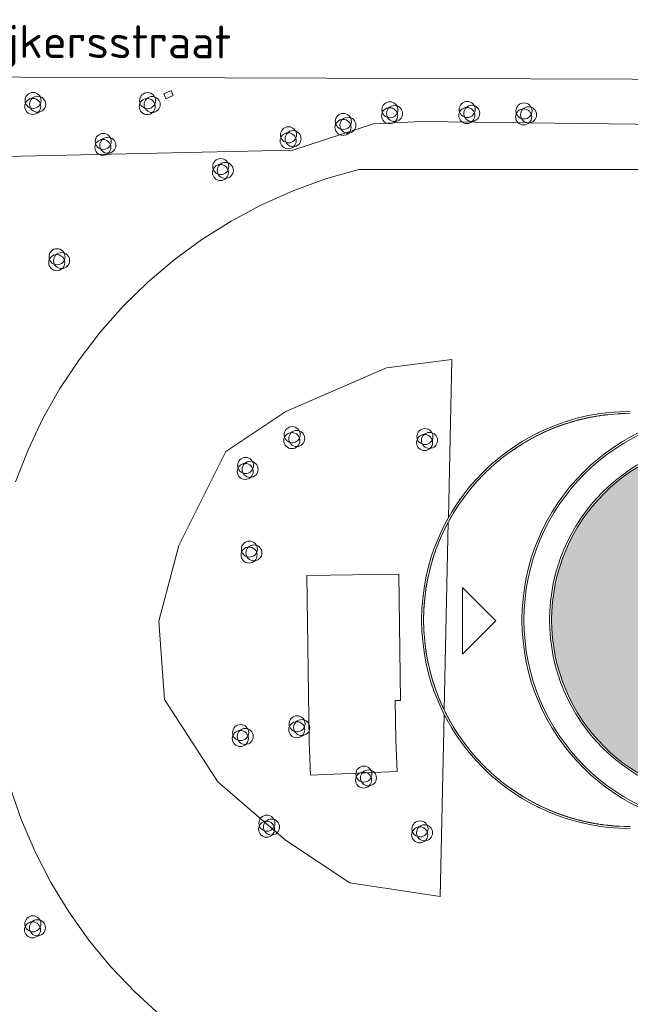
# Model space of a CAD drawing. Header units: millimetres. Extents: x -187868 to 301860, y -188076 to 283730.
# Tile 6 of 17: x -29041 to 16600, y -4645 to 69000. Entities that reach past the tile are written whole.
import ezdxf

# ---------------------------------------------------------------- set-up
doc = ezdxf.new("R2010")
doc.units = ezdxf.units.MM
doc.linetypes.add('IMPORT-HIDDEN2', pattern=[0])
doc.linetypes.add('THO_hhidden', pattern=[2.5, 1.5, -1])
for name, color, linetype, lineweight in [('A-ANNO-NOTE', 7, 'Continuous', 18), ('A-ROOF-PATT', 7, 'Continuous', 13), ('ADRES_STRAATNAAM', 7, 'Continuous', 13), ('BEGROEIDTERREINDEEL', 7, 'IMPORT-HIDDEN2', 13), ('I-WALL', 7, 'Continuous', 13), ('ONBEGROEIDTERREINDEEL', 7, 'IMPORT-HIDDEN2', 13), ('OVERIGBOUWWERK', 7, 'Continuous', 13), ('S-COLS', 7, 'Continuous', 13), ('VEGETATIEOBJECT', 7, 'Continuous', 13)]:
    doc.layers.add(name, color=color, linetype=linetype, lineweight=lineweight)
for name, color, linetype, lineweight, true_color in [('A-DETL', 7, 'Continuous', 13, 0x00a600), ('BORD', 9, 'Continuous', 13, 0x808080), ('kaart_84590_405118_500_dwg', 7, 'Continuous', 13, 0xc0c0c0), ('WEGDEEL', 9, 'Continuous', 13, 0x808080)]:
    doc.layers.add(name, color=color, linetype=linetype, lineweight=lineweight, true_color=true_color)
doc.styles.add('ISOCPEUR', font='isocpeur.ttf', dxfattribs={"height": 35})
doc.styles.add('ISOCPEUR_2', font='isocpeur.ttf', dxfattribs={"height": 2466.560934})

# ---------------------------------------------------------------- blocks, each defined once
blk = doc.blocks.new('NLRS_28_SCO_UN_houten kolom rond_gen_bcb - rond 150-2413769-10 situatie _plotview_')
at = {"layer": 'S-COLS'}
blk.add_arc((0, 0), 75, 27.48471, 130.07714, dxfattribs=at)
blk = doc.blocks.new('NLRS_28_SCO_UN_houten kolom rond_gen_bcb - rond 150-V6-10 situatie _plotview_')
at = {"layer": 'S-COLS'}
blk.add_arc((0, 0), 75, 51.23672, 90, dxfattribs=at)
blk = doc.blocks.new('NLRS_28_SCO_UN_houten kolom rond_gen_bcb - rond 150-V7-10 situatie _plotview_')
at = {"layer": 'S-COLS'}
blk.add_arc((0, 0), 75, 180, 202.5, dxfattribs=at)
blk = doc.blocks.new('NLRS_28_SCO_UN_houten kolom rond_gen_bcb - rond 150-V8-10 situatie _plotview_')
at = {"layer": 'S-COLS'}
blk.add_arc((0, 0), 75, 270, 308.78813, dxfattribs=at)
blk = doc.blocks.new('kaart_84590_405118_500_dwg_VEGETATIEOBJECT-2298152-10 situatie _plotview_')
at = {"layer": 'VEGETATIEOBJECT'}
for centre in [(0, 200), (-200, -200), (200, -200)]:
    blk.add_circle(centre, 600, dxfattribs=at)
blk = doc.blocks.new('kaart_84590_405118_500_dwg_verkeersbord-V16-10 situatie _plotview_')
at = {"layer": 'BORD', "flags": 128}
blk.add_lwpolyline([(-300, -200), (300, -200), (300, 200), (-300, 200)], close=True, dxfattribs=at)
at = {"layer": 'BORD', "insert": (0, 12), "char_height": 35, "width": 347.2, "attachment_point": 2, "line_spacing_factor": 1.149209, "style": 'ISOCPEUR'}
blk.add_mtext('Verkeersbord', dxfattribs=at)
blk = doc.blocks.new('kaart_84590_405118_500_dwg-1799703-10 situatie _plotview_')
at = {"layer": 'BEGROEIDTERREINDEEL', "linetype": 'Continuous'}
for p, q in [((-68058, 24894), (-73924, 12141)), ((-73924, 12141), (-68058, 24894))]:
    blk.add_line(p, q, dxfattribs=at)
at = {"layer": 'BEGROEIDTERREINDEEL', "linetype": 'Continuous', "flags": 128}
for points in [[(59988, 5013), (29495, 18374), (28146, 15339), (2880, 26416), (-41560, 45825), (-57965, 53174), (-61339, 54446), (-67645, 55029), (-105328, 70413)], [(21414, -63075), (-92945, -12433), (-94878, -10720), (-96685, -8875), (-98357, -6907), (-99886, -4826), (-101263, -2641), (-102484, -365), (-103540, 1992), (-104427, 4417), (-105140, 6899), (-105676, 9425), (-106032, 11983), (-106207, 14560), (-106199, 17142), (-106008, 19718)], [(-96533, 40518), (-94714, 42352), (-92771, 44053), (-90712, 45612), (-88549, 47022), (-86291, 48275), (-83950, 49366), (-81538, 50289), (-79066, 51038), (-76548, 51612), (-73996, 52005), (-71422, 52218), (-68840, 52248), (-66262, 52095), (-63701, 51761), (43763, 5161), (-63701, 51761), (-66262, 52095), (-68840, 52248), (-71422, 52218), (-73996, 52005), (-76548, 51612), (-79066, 51038), (-81538, 50289), (-83950, 49366), (-86291, 48275), (-88549, 47022), (-90712, 45612), (-92771, 44053), (-94714, 42352), (-96533, 40518)], [(-106008, 19718), (-106199, 17142), (-106207, 14560), (-106032, 11983), (-105676, 9425), (-105140, 6899), (-104427, 4417), (-103540, 1992), (-102484, -365), (-101263, -2641), (-99886, -4826), (-98357, -6907), (-96685, -8875), (-94878, -10720), (-92945, -12433), (21414, -63075)], [(-79760, -544), (-85549, 3075), (-88684, 7899), (-91579, 13929), (-92785, 21165), (-90855, 26713), (-87237, 31296), (-81207, 36361), (-75900, 37326), (-67699, 37326), (-62977, 35937), (-67921, 25190)], [(-67921, 25190), (-62977, 35937), (-67699, 37326), (-75900, 37326), (-81207, 36361), (-87237, 31296), (-90855, 26713), (-92785, 21165), (-91579, 13929), (-88684, 7899), (-85549, 3075), (-79760, -544)]]:
    blk.add_lwpolyline(points, dxfattribs=at)
for points in [[(-78148, 11483), (-78989, 9304), (-85041, 11639), (-84134, 13990), (-79339, 25443), (-72989, 22784), (-76638, 14069), (-77001, 14221)], [(-74060, 11847), (-79760, -544)]]:
    blk.add_lwpolyline(points, close=True, dxfattribs=at)
at = {"layer": 'BORD', "flags": 128}
blk.add_lwpolyline([(-105328, 70413), (-67645, 55029), (-61339, 54446), (-57965, 53174), (-41560, 45825), (2880, 26416), (28146, 15339), (29495, 18374), (4127, 29489), (3876, 29599), (1192, 30955), (1068, 31036), (386, 29050), (-717, 29515), (66, 31690), (-3434, 33974), (-5706, 35096), (-13103, 38332), (-19570, 41161), (-28258, 43706), (-112074, 80354)], dxfattribs=at)
at = {"layer": 'ONBEGROEIDTERREINDEEL', "linetype": 'Continuous', "flags": 128}
blk.add_lwpolyline([(-78148, 11483), (-77001, 14221), (-76638, 14069), (-72989, 22784), (-79339, 25443), (-84134, 13990), (-85041, 11639), (-78989, 9304)], close=True, dxfattribs=at)
at = {"layer": 'OVERIGBOUWWERK', "flags": 128}
blk.add_lwpolyline([(-78148, 11483), (-77001, 14221), (-76638, 14069), (-72989, 22784), (-79339, 25443), (-84134, 13990), (-85041, 11639), (-78989, 9304)], close=True, dxfattribs=at)
at = {"layer": 'WEGDEEL', "flags": 128}
blk.add_lwpolyline([(-125557, 91766), (-127759, 87202), (-127365, 87040), (-115858, 82009), (-115790, 81979), (-112074, 80354), (-28258, 43706), (-19570, 41161), (-13103, 38332), (-11033, 42981)], dxfattribs=at)
for name, p in [('kaart_84590_405118_500_dwg_VEGETATIEOBJECT-2298152-10 situatie _plotview_', (-83985, 65981)), ('kaart_84590_405118_500_dwg_VEGETATIEOBJECT-2298152-10 situatie _plotview_', (-76139, 62559)), ('kaart_84590_405118_500_dwg_verkeersbord-V16-10 situatie _plotview_', (-74521, 62545)), ('kaart_84590_405118_500_dwg_VEGETATIEOBJECT-2298152-10 situatie _plotview_', (-80394, 61079)), ('kaart_84590_405118_500_dwg_VEGETATIEOBJECT-2298152-10 situatie _plotview_', (-67493, 56023)), ('kaart_84590_405118_500_dwg_VEGETATIEOBJECT-2298152-10 situatie _plotview_', (-73083, 55863)), ('kaart_84590_405118_500_dwg_VEGETATIEOBJECT-2298152-10 situatie _plotview_', (-63331, 55314)), ('kaart_84590_405118_500_dwg_VEGETATIEOBJECT-2298152-10 situatie _plotview_', (-86991, 54543)), ('kaart_84590_405118_500_dwg_VEGETATIEOBJECT-2298152-10 situatie _plotview_', (-59786, 54728)), ('kaart_84590_405118_500_dwg_VEGETATIEOBJECT-2298152-10 situatie _plotview_', (-54484, 52447)), ('kaart_84590_405118_500_dwg_VEGETATIEOBJECT-2298152-10 situatie _plotview_', (-50631, 50659)), ('kaart_84590_405118_500_dwg_VEGETATIEOBJECT-2298152-10 situatie _plotview_', (-76161, 35338)), ('kaart_84590_405118_500_dwg_VEGETATIEOBJECT-2298152-10 situatie _plotview_', (-80277, 34609)), ('kaart_84590_405118_500_dwg_VEGETATIEOBJECT-2298152-10 situatie _plotview_', (-67113, 31261)), ('kaart_84590_405118_500_dwg_VEGETATIEOBJECT-2298152-10 situatie _plotview_', (-82502, 28761)), ('kaart_84590_405118_500_dwg_VEGETATIEOBJECT-2298152-10 situatie _plotview_', (-88559, 16429)), ('kaart_84590_405118_500_dwg_VEGETATIEOBJECT-2298152-10 situatie _plotview_', (-84425, 15356)), ('kaart_84590_405118_500_dwg_VEGETATIEOBJECT-2298152-10 situatie _plotview_', (-81344, 9914)), ('kaart_84590_405118_500_dwg_VEGETATIEOBJECT-2298152-10 situatie _plotview_', (-108503, 9482)), ('kaart_84590_405118_500_dwg_VEGETATIEOBJECT-2298152-10 situatie _plotview_', (-89454, 9428)), ('kaart_84590_405118_500_dwg_VEGETATIEOBJECT-2298152-10 situatie _plotview_', (-79126, 4485))]:
    blk.add_blockref(name, p)
at = {"layer": 'ADRES_STRAATNAAM', "insert": (-81857, 71411), "char_height": 2466.56, "width": 35668.09, "attachment_point": 2, "rotation": 336.4, "line_spacing_factor": 1.149209, "style": 'ISOCPEUR_2'}
blk.add_mtext('Dorus Rijkersstraat', dxfattribs=at)
blk = doc.blocks.new('NLRS_00_AN_entree pijl_gen_tho - witte pijl-2195202-10 situatie _plotview_')
at = {"layer": 'A-ANNO-NOTE'}
for p, q in [((-5, 5), (0, 0)), ((5, 5), (-5, 5)), ((0, 0), (5, 5))]:
    blk.add_line(p, q, dxfattribs=at)

msp = doc.modelspace()

# ---------------------------------------------------------------- hatches: boundary and pattern name
at = {"layer": 'A-ROOF-PATT', "true_color": 0xf0f0f0}
h = msp.add_hatch(color=7, dxfattribs=at)
h.paths.add_polyline_path([(24645, 10720), (57700, 10720), (58112, 10726), (58524, 10745), (58936, 10777), (59517, 10846), (59755, 10879), (60271, 10971), (60720, 11067), (60968, 11126), (61367, 11233), (61922, 11406), (62154, 11484), (62542, 11627), (62930, 11785), (63327, 11962), (63715, 12149), (64095, 12348), (64466, 12558), (64829, 12779), (65184, 13010), (65530, 13252), (65867, 13503), (66195, 13765), (66515, 14036), (66825, 14317), (67126, 14606), (67417, 14904), (67698, 15211), (67970, 15527), (68231, 15850), (68482, 16181), (68723, 16519), (68952, 16864), (69171, 17216), (69379, 17575), (69503, 17799), (69746, 18279), (69928, 18673), (70021, 18885), (70176, 19267), (70377, 19827), (70450, 20044), (70569, 20438), (70677, 20841), (70770, 21238), (70852, 21641), (70921, 22048), (70978, 22456), (71023, 22869), (71054, 23276), (71073, 23688), (71080, 24100), (71073, 24512), (71054, 24924), (71023, 25335), (70955, 25910), (70921, 26152), (70852, 26559), (70770, 26962), (70666, 27401), (70516, 27938), (70450, 28156), (70258, 28712), (70169, 28952), (70021, 29315), (69855, 29692), (69677, 30064), (69488, 30430), (69287, 30790), (69076, 31144), (68853, 31491), (68620, 31831), (68377, 32163), (68124, 32488), (67860, 32805), (67588, 33114), (67305, 33414), (67014, 33706), (66676, 34021), (66405, 34261), (66088, 34524), (65763, 34777), (65409, 35035), (65090, 35254), (64743, 35476), (64328, 35722), (64030, 35888), (63664, 36077), (63125, 36329), (62915, 36422), (62523, 36580), (62104, 36734), (61672, 36876), (61226, 37005), (60963, 37076), (60562, 37170), (60158, 37252), (59752, 37322), (59344, 37379), (58934, 37423), (58523, 37455), (58112, 37474), (57700, 37480), (24100, 37480), (23687, 37474), (23275, 37455), (22863, 37423), (22453, 37378), (22044, 37321), (21528, 37229), (21233, 37169), (20788, 37063), (20432, 36967), (20037, 36848), (19645, 36716), (19257, 36573), (18869, 36415), (18472, 36238), (18081, 36049), (17704, 35852), (17333, 35642), (16970, 35421), (16616, 35190), (16227, 34917), (15933, 34697), (15604, 34435), (15285, 34164), (14975, 33883), (14674, 33594), (14382, 33296), (14101, 32989), (13822, 32664), (13568, 32350), (13317, 32019), (13076, 31681), (12847, 31336), (12628, 30984), (12421, 30625), (12247, 30305), (12075, 29966), (11871, 29527), (11778, 29315), (11623, 28933), (11480, 28547), (11349, 28156), (11230, 27762), (11124, 27364), (11022, 26924), (10947, 26559), (10878, 26152), (10821, 25744), (10777, 25335), (10744, 24897), (10726, 24500), (10720, 24100), (10726, 23688), (10745, 23276), (10777, 22865), (10821, 22456), (10878, 22048), (10947, 21641), (11029, 21238), (11134, 20799), (11258, 20348), (11349, 20044), (11541, 19488), (11623, 19267), (11809, 18813), (11944, 18508), (12122, 18136), (12312, 17770), (12512, 17410), (12724, 17056), (12946, 16709), (13179, 16369), (13422, 16037), (13676, 15712), (13939, 15395), (14212, 15086), (14522, 14758), (14785, 14494), (15086, 14212), (15394, 13939), (15711, 13676), (16036, 13423), (16369, 13179), (16709, 12946), (17056, 12724), (17429, 12502), (17770, 12312), (18136, 12123), (18632, 11890), (19038, 11716), (19276, 11620), (19696, 11466), (20127, 11324), (20573, 11194), (20836, 11124), (21237, 11030), (21641, 10948), (22047, 10878), (22455, 10821), (22865, 10777), (23442, 10738), (23688, 10726), (24100, 10720)])
h.paths.add_polyline_path([(46802, 16450), (46771, 16450), (46771, 17820), (47941, 17816), (47941, 16450), (46856, 16450)])
h.paths.add_polyline_path([(44400, 19770), (36970, 19770), (36970, 28430), (44830, 28430), (44830, 19770)])
h.paths.add_polyline_path([(57137, 22425), (55825, 22425), (55825, 23775), (57175, 23775), (57171, 22425), (57140, 22425)])
h.paths.add_polyline_path([(24641, 22425), (24625, 22426), (24625, 23775), (25975, 23775), (25975, 22425), (24645, 22425)])
h.paths.add_polyline_path([(53005, 22425), (52825, 22429), (52825, 23775), (54175, 23775), (54175, 22425), (53505, 22425)])
h.paths.add_polyline_path([(27673, 22425), (27625, 22425), (27625, 23775), (28975, 23775), (28975, 22425), (27674, 22425)])
h.paths.add_polyline_path([(45673, 22425), (45625, 22425), (45625, 23775), (46975, 23775), (46975, 22425), (45674, 22425)])
h.paths.add_polyline_path([(50575, 22425), (49225, 22425), (49225, 23775), (50575, 23775), (50575, 22474)])
h.paths.add_polyline_path([(34873, 22425), (34825, 22425), (34825, 23775), (36175, 23775), (36175, 22425), (34874, 22425)])
h.paths.add_polyline_path([(31254, 22425), (31225, 22425), (31225, 23775), (32575, 23775), (32575, 22425), (31273, 22425)])
h.paths.add_polyline_path([(53012, 24425), (52825, 24425), (52825, 25775), (54175, 25775), (54175, 24425), (53505, 24425)])
h.paths.add_polyline_path([(57126, 24425), (55825, 24425), (55825, 25775), (57175, 25774), (57175, 24425)])
h.paths.add_polyline_path([(27674, 24425), (27625, 24425), (27625, 25775), (28975, 25775), (28975, 24425), (27700, 24425)])
h.paths.add_polyline_path([(49404, 24425), (49225, 24425), (49225, 25775), (50575, 25775), (50575, 24425), (49405, 24425)])
h.paths.add_polyline_path([(25975, 24425), (24625, 24425), (24628, 25775), (25975, 25775), (25975, 24474)])
h.paths.add_polyline_path([(31273, 24425), (31225, 24425), (31225, 25775), (32575, 25775), (32575, 24425), (31274, 24425)])
h.paths.add_polyline_path([(45805, 24425), (45625, 24425), (45625, 25775), (46975, 25775), (46975, 24425), (45812, 24425)])
h.paths.add_polyline_path([(34874, 24425), (34825, 24425), (34825, 25775), (36175, 25775), (36175, 24425), (34900, 24425)])

# ---------------------------------------------------------------- linework, layer by layer
at = {"layer": 'A-DETL', "color": 7, "linetype": 'THO_hhidden'}
for p, q in [((13045, 39290), (13034, 39287)), ((11714, 29545), (11709, 29535)), ((1923, 29389), (1915, 29365)), ((9415, 29365), (9423, 29389)), ((1103, 25895), (1103, 25889)), ((8603, 25889), (8603, 25895)), ((1103, 22311), (1103, 22305)), ((8603, 22305), (8603, 22311)), ((1915, 18835), (1923, 18811)), ((9423, 18811), (9415, 18835)), ((11709, 18665), (11714, 18655)), ((13034, 8913), (13045, 8910))]:
    msp.add_line(p, q, dxfattribs=at)
for centre, radius, start, end in [((16600, 24100), 15450, 103.21339, 107.41619), ((16600, 24100), 15450, 98.93778, 103.14954), ((16600, 24100), 15600, 98.65178, 98.93778), ((16600, 24100), 15450, 94.50653, 98.65178), ((16600, 24100), 15600, 94.23726, 94.50653), ((16600, 24100), 15450, 90, 94.23726), ((16600, 24100), 15450, 112.10938, 116.30013), ((16600, 24100), 15600, 111.81197, 112.10938), ((16600, 24100), 15450, 107.66313, 111.81197), ((16600, 24100), 15600, 107.41619, 107.66313), ((16600, 24100), 15450, 116.4182, 120.59954), ((16600, 24100), 15600, 116.30013, 116.4182), ((16600, 24100), 15600, 124.97424, 125.27794), ((16600, 24100), 15450, 120.81818, 124.97424), ((16600, 24100), 15600, 120.59954, 120.81818), ((24100, 24100), 15600, 124.97424, 125.27794), ((24100, 24100), 15600, 120.59954, 120.81818), ((16600, 24100), 15600, 129.45186, 129.61571), ((16600, 24100), 15450, 125.27794, 129.45186), ((24100, 24100), 15600, 129.45186, 129.61571), ((16600, 24100), 15600, 133.78795, 133.97182), ((16600, 24100), 15450, 129.61571, 133.78795), ((24100, 24100), 15600, 133.78795, 133.97182), ((16600, 24100), 15450, 133.97182, 138.13882), ((24100, 24100), 13530, 127.73344, 128.01745), ((16600, 24100), 15450, 138.44377, 142.60483), ((16600, 24100), 15600, 138.13882, 138.44377), ((24100, 24100), 15600, 138.13882, 138.44377), ((24100, 24100), 13530, 132.48856, 132.79868), ((16600, 24100), 15450, 142.80693, 146.9822), ((16600, 24100), 15600, 142.60483, 142.80693), ((24100, 24100), 15600, 142.60483, 142.80693), ((24100, 24100), 13530, 137.32136, 137.45413), ((16600, 24100), 15450, 147.12415, 151.30598), ((16600, 24100), 15600, 146.9822, 147.12415), ((24100, 24100), 15600, 146.9822, 147.12415), ((24100, 24100), 13530, 141.97889, 142.1839), ((16600, 24100), 15450, 151.60717, 155.75916), ((16600, 24100), 15600, 151.30598, 151.60717), ((24100, 24100), 15600, 151.30598, 151.60717), ((24100, 24100), 13530, 146.6781, 146.99987), ((16600, 24100), 15450, 155.99273, 160.18322), ((16600, 24100), 15600, 155.75916, 155.99273), ((24100, 24100), 15600, 155.75916, 155.99273), ((24100, 24100), 13530, 151.4813, 151.72363), ((16600, 24100), 15450, 160.2753, 164.47601), ((16600, 24100), 15450, 164.76837, 168.91497), ((16600, 24100), 15600, 164.47601, 164.76837), ((24100, 24100), 15600, 164.47601, 164.76837), ((24100, 24100), 13530, 160.88831, 161.18268), ((24100, 24100), 13530, 165.65265, 165.95571), ((16600, 24100), 15450, 169.1738, 173.39214), ((16600, 24100), 15600, 168.91497, 169.1738), ((24100, 24100), 15600, 168.91497, 169.1738), ((16600, 24100), 15450, 173.42536, 177.64928), ((24100, 24100), 13530, 170.49052, 170.59435), ((24100, 24100), 13530, 175.12684, 175.35152), ((16600, 24100), 15600, 177.64928, 177.9276), ((16600, 24100), 15450, 177.9276, 182.0724), ((24100, 24100), 15600, 177.64928, 177.9276), ((24100, 24100), 13530, 179.83873, 180.16127), ((16600, 24100), 15600, 182.0724, 182.35072), ((16600, 24100), 15450, 182.35072, 186.57464), ((24100, 24100), 15600, 182.0724, 182.35072), ((24100, 24100), 13530, 184.64848, 184.87316), ((16600, 24100), 15450, 186.60786, 190.8262), ((24100, 24100), 13530, 189.40565, 189.50948), ((16600, 24100), 15600, 190.8262, 191.08503), ((16600, 24100), 15450, 191.08503, 195.23163), ((24100, 24100), 15600, 190.8262, 191.08503), ((24100, 24100), 13530, 194.04429, 194.34735), ((16600, 24100), 15600, 195.23163, 195.52399), ((16600, 24100), 15450, 195.52399, 199.7247), ((24100, 24100), 15600, 195.23163, 195.52399), ((24100, 24100), 13530, 198.81732, 199.11169), ((16600, 24100), 15450, 199.81678, 204.00727), ((16600, 24100), 15600, 204.00727, 204.24084), ((16600, 24100), 15450, 204.24084, 208.39283), ((24100, 24100), 15600, 204.00727, 204.24084), ((24100, 24100), 13530, 208.27637, 208.5187), ((16600, 24100), 15600, 208.39283, 208.69402), ((16600, 24100), 15450, 208.69402, 212.87585), ((24100, 24100), 15600, 208.39283, 208.69402), ((24100, 24100), 13530, 213.00013, 213.3219), ((16600, 24100), 15600, 212.87585, 213.0178), ((16600, 24100), 15450, 213.0178, 217.19307), ((24100, 24100), 15600, 212.87585, 213.0178), ((24100, 24100), 13530, 217.8161, 217.99469), ((24100, 24100), 13530, 222.54587, 222.67864), ((16600, 24100), 15600, 217.19307, 217.39517), ((16600, 24100), 15450, 217.39517, 221.55623), ((24100, 24100), 15600, 217.19307, 217.39517), ((24100, 24100), 13530, 227.20132, 227.51144), ((16600, 24100), 15600, 221.55623, 221.86118), ((16600, 24100), 15450, 221.86118, 226.02818), ((24100, 24100), 15600, 221.55623, 221.86118), ((24100, 24100), 13530, 231.98255, 232.26656), ((16600, 24100), 15600, 226.02818, 226.21205), ((16600, 24100), 15450, 226.21205, 230.38429), ((24100, 24100), 15600, 226.02818, 226.21205), ((16600, 24100), 15600, 230.38429, 230.54814), ((16600, 24100), 15450, 230.54814, 234.72206), ((24100, 24100), 15600, 230.38429, 230.54814), ((16600, 24100), 15600, 234.72206, 235.02576), ((16600, 24100), 15450, 235.02576, 239.18182), ((24100, 24100), 15600, 234.72206, 235.02576), ((16600, 24100), 15600, 239.18182, 239.40046), ((16600, 24100), 15450, 239.40046, 243.5818), ((24100, 24100), 15600, 239.18182, 239.40046), ((16600, 24100), 15600, 243.5818, 243.69987), ((16600, 24100), 15450, 243.69987, 247.89062), ((16600, 24100), 15600, 247.89062, 248.18803), ((16600, 24100), 15450, 248.18803, 252.33687), ((16600, 24100), 15600, 252.33687, 252.58381), ((16600, 24100), 15450, 252.58381, 256.78661), ((16600, 24100), 15450, 256.85046, 261.06222), ((16600, 24100), 15600, 261.06222, 261.34822), ((16600, 24100), 15450, 261.34822, 265.49347), ((16600, 24100), 15600, 265.49347, 265.76274), ((16600, 24100), 15450, 265.76274, 270)]:
    msp.add_arc(centre, radius, start, end, dxfattribs=at)
at = {"layer": 'I-WALL'}
for centre, radius in [((16600, 24100), 15600), ((16600, 24100), 15450), ((24100, 24100), 15600), ((24100, 24100), 15450), ((24100, 24100), 13530), ((24100, 24100), 13380)]:
    msp.add_arc(centre, radius, 90, 270, dxfattribs=at)

# ---------------------------------------------------------------- block references
at = {"layer": 'A-ANNO-NOTE', "xscale": 500, "yscale": 500, "zscale": 500, "rotation": 89.99999999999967}
msp.add_blockref('NLRS_00_AN_entree pijl_gen_tho - witte pijl-2195202-10 situatie _plotview_', (6555, 24037), dxfattribs=at)
at = {"layer": 'kaart_84590_405118_500_dwg', "color": 8, "true_color": 0x808080, "rotation": 23.44317488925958}
msp.add_blockref('kaart_84590_405118_500_dwg-1799703-10 situatie _plotview_', (75339, 35657), dxfattribs=at)
at = {"layer": 'S-COLS'}
for name, p, rotation in [('NLRS_28_SCO_UN_houten kolom rond_gen_bcb - rond 150-V6-10 situatie _plotview_', (9788, 38056), 45.72000211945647), ('NLRS_28_SCO_UN_houten kolom rond_gen_bcb - rond 150-2413769-10 situatie _plotview_', (3900, 33077), 66.03998845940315), ('NLRS_28_SCO_UN_houten kolom rond_gen_bcb - rond 150-V7-10 situatie _plotview_', (3924, 15134), 23.96000153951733), ('NLRS_28_SCO_UN_houten kolom rond_gen_bcb - rond 150-V8-10 situatie _plotview_', (9788, 10144), 314.2799978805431)]:
    msp.add_blockref(name, p, dxfattribs=dict(at, rotation=rotation))

doc.saveas('drawing.dxf')
